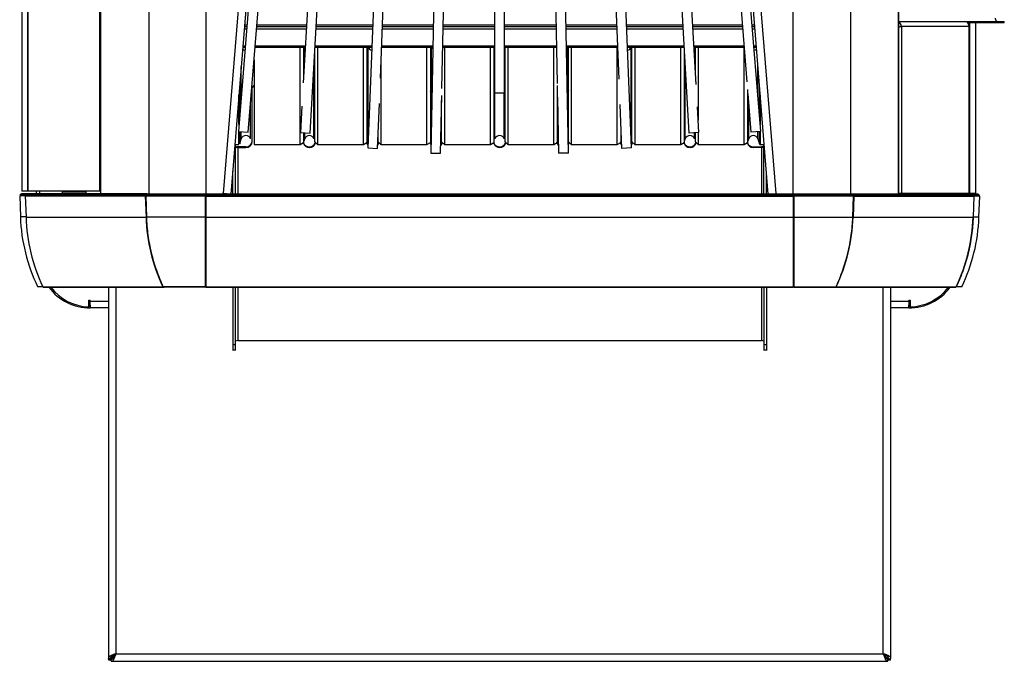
# Model space of a CAD drawing. Extents: x -3139 to 1389, y -669 to 4607.
# Tile 9 of 14: x -3137 to -2348, y 1739 to 2253. Entities that reach past the tile are written whole.
import ezdxf

# ---------------------------------------------------------------- set-up
doc = ezdxf.new("R2010")
doc.units = 0
doc.layers.get('0').update_dxf_attribs({"linetype": 'CONTINUOUS'})

# ---------------------------------------------------------------- blocks, each defined once
blk = doc.blocks.new('M9_-_TOP')
for p, q in [((-12.586, 43.525), (-12.586, -43.473)), ((-11.063, 43.525), (-11.063, -43.475)), ((11.063, 43.525), (11.063, -43.475)), ((-15.062, 43.438), (-15.062, -43.388)), ((-14.87, -43.388), (-14.87, 43.438)), ((-14.869, -43.388), (-14.869, 43.438)), ((-12.608, -43.388), (-12.608, 43.438)), ((-9.259, 40.582), (-9.259, -43.475)), ((9.259, -43.475), (9.259, 40.582)), ((-1.324, 29.529), (-4.158, -42.024)), ((4.158, -42.024), (1.324, 29.529)), ((-5.97, -41.558), (-1.959, 29.004)), ((-3.758, -39.827), (-1.032, 28.999)), ((1.032, 28.999), (3.759, -39.858)), ((1.959, 29.004), (5.97, -41.558)), ((-0.773, 28.61), (-2.172, -42.182)), ((-1.82, -40.151), (-0.459, 28.68)), ((-0.156, 28.617), (-0.156, -40.289)), ((0.156, -40.289), (0.156, 28.617)), ((0.459, 28.68), (1.816, -39.989)), ((2.172, -42.182), (0.773, 28.61)), ((-7.925, -41.529), (-2.382, 27.068)), ((-2.382, 27.068), (-6.193, -39.966)), ((6.196, -40.028), (2.382, 27.068)), ((2.382, 27.068), (7.796, -39.937)), ((12.58, -43.475), (12.58, 25.697)), ((12.586, -43.475), (12.586, 25.687)), ((-12.58, 24.828), (-12.58, -43.473)), ((-8.706, -43.456), (-3.27, 23.591)), ((-3.034, 23.571), (-8.471, -43.475)), ((-2.979, 23.566), (-8.236, -41.504)), ((8.236, -41.504), (2.979, 23.566)), ((8.471, -43.475), (3.034, 23.571)), ((3.27, 23.591), (8.706, -43.456)), ((-7.966, -38.158), (-8.04, -38.158)), ((-6.09, -38.158), (-7.652, -38.158)), ((-4.005, -38.158), (-5.777, -38.158)), ((-2.093, -38.158), (-3.692, -38.158)), ((-0.156, -38.158), (-1.78, -38.158)), ((1.78, -38.158), (0.156, -38.158)), ((3.692, -38.158), (2.093, -38.158)), ((5.777, -38.158), (4.005, -38.158)), ((7.652, -38.158), (6.09, -38.158)), ((8.04, -38.158), (7.966, -38.158)), ((12.586, -38.035), (15.913, -38.035)), ((12.586, -38.085), (12.627, -38.085)), ((15.913, -38.085), (14.768, -38.085)), ((14.831, -43.46), (14.831, -38.085)), ((15.003, -38.085), (15.003, -38.035)), ((15.016, -43.46), (15.016, -38.085)), ((15.911, -38.085), (15.911, -38.035)), ((-7.976, -38.281), (-8.05, -38.281)), ((-7.97, -38.209), (-8.044, -38.209)), ((-6.097, -38.281), (-7.662, -38.281)), ((-6.093, -38.209), (-7.656, -38.209)), ((-4.009, -38.281), (-5.784, -38.281)), ((-4.007, -38.209), (-5.78, -38.209)), ((-2.095, -38.281), (-3.697, -38.281)), ((-2.094, -38.209), (-3.694, -38.209)), ((-0.156, -38.281), (-1.783, -38.281)), ((-0.156, -38.209), (-1.781, -38.209)), ((1.781, -38.209), (0.156, -38.209)), ((1.783, -38.281), (0.156, -38.281)), ((3.694, -38.209), (2.094, -38.209)), ((3.697, -38.281), (2.095, -38.281)), ((5.78, -38.209), (4.007, -38.209)), ((5.784, -38.281), (4.009, -38.281)), ((7.656, -38.209), (6.093, -38.209)), ((7.662, -38.281), (6.097, -38.281)), ((8.044, -38.209), (7.97, -38.209)), ((8.05, -38.281), (7.976, -38.281)), ((14.812, -38.191), (12.619, -38.191)), ((12.619, -38.191), (12.619, -38.202)), ((12.668, -38.191), (12.668, -43.46)), ((14.809, -43.46), (14.809, -38.191)), ((14.812, -43.46), (14.812, -38.191)), ((-8.092, -38.805), (-8.018, -38.805)), ((-7.705, -38.805), (-6.127, -38.805)), ((-5.814, -38.805), (-4.03, -38.805)), ((-3.717, -38.805), (-2.105, -38.805)), ((-1.793, -38.805), (-0.156, -38.805)), ((0.156, -38.805), (1.793, -38.805)), ((2.105, -38.805), (3.717, -38.805)), ((4.03, -38.805), (5.814, -38.805)), ((6.127, -38.805), (7.705, -38.805)), ((8.018, -38.805), (8.092, -38.805)), ((-8.096, -38.847), (-8.022, -38.847)), ((-7.708, -38.847), (-6.129, -38.847)), ((-6.29, -41.914), (-6.29, -38.847)), ((-6.182, -38.847), (-6.182, -39.78)), ((-6.146, -39.149), (-6.146, -38.847)), ((-5.827, -41.827), (-5.827, -39.041)), ((-5.816, -38.847), (-4.032, -38.847)), ((-5.74, -38.847), (-5.74, -41.914)), ((-4.29, -41.914), (-4.29, -38.847)), ((-4.182, -38.847), (-4.182, -41.856)), ((-4.146, -41.731), (-4.146, -38.847)), ((-3.719, -38.847), (-2.106, -38.847)), ((-2.29, -41.914), (-2.29, -38.847)), ((-2.182, -38.847), (-2.182, -41.856)), ((-2.146, -40.863), (-2.146, -38.847)), ((-1.794, -38.847), (-0.156, -38.847)), ((-1.74, -38.847), (-1.74, -41.914)), ((-0.29, -41.914), (-0.29, -38.847)), ((-0.182, -38.847), (-0.182, -41.856)), ((0.156, -38.847), (1.794, -38.847)), ((0.173, -41.827), (0.173, -38.847)), ((0.26, -38.847), (0.26, -41.914)), ((1.71, -41.914), (1.71, -38.847)), ((2.106, -38.847), (3.719, -38.847)), ((2.146, -40.863), (2.146, -38.847)), ((2.173, -41.827), (2.173, -38.847)), ((2.26, -38.847), (2.26, -41.914)), ((3.71, -41.914), (3.71, -38.847)), ((4.032, -38.847), (5.816, -38.847)), ((4.146, -41.731), (4.146, -38.847)), ((4.173, -41.827), (4.173, -38.847)), ((4.26, -38.847), (4.26, -41.914)), ((5.71, -41.914), (5.71, -38.847)), ((5.818, -38.883), (5.818, -41.856)), ((6.129, -38.847), (7.708, -38.847)), ((6.146, -39.149), (6.146, -38.847)), ((6.173, -39.621), (6.173, -38.847)), ((6.26, -38.847), (6.26, -41.145)), ((7.71, -41.914), (7.71, -38.87)), ((8.022, -38.847), (8.096, -38.847)), ((-7.74, -39.248), (-7.74, -41.914)), ((-3.74, -39.383), (-3.74, -41.914)), ((-8.146, -40.39), (-8.146, -39.468)), ((-5.854, -41.74), (-5.854, -39.513)), ((5.854, -41.74), (5.854, -39.513)), ((8.146, -40.39), (8.146, -39.468)), ((-7.8, -40.104), (-7.74, -40.047)), ((-8.218, -41.28), (-8.218, -40.355)), ((-8.194, -40.061), (-8.194, -40.984)), ((-7.74, -40.067), (-7.8, -40.125)), ((-7.8, -41.815), (-7.8, -40.104)), ((-2.182, -40.244), (-2.146, -40.128)), ((-0.156, -40.289), (0.156, -40.289)), ((-0.146, -41.74), (-0.146, -40.289)), ((0.146, -41.74), (0.146, -40.289)), ((1.818, -40.056), (1.818, -41.856)), ((2.146, -40.128), (2.173, -40.215)), ((7.818, -40.185), (7.818, -41.856)), ((7.827, -40.314), (7.925, -41.529)), ((8.194, -40.984), (8.194, -40.061)), ((8.218, -40.355), (8.218, -41.28)), ((-7.854, -41.74), (-7.854, -40.652)), ((-3.845, -42.036), (-3.79, -40.624)), ((-1.86, -42.188), (-1.824, -40.366)), ((-1.827, -41.827), (-1.827, -40.529)), ((1.825, -40.421), (1.86, -42.188)), ((3.791, -40.653), (3.845, -42.036)), ((7.854, -41.74), (7.854, -40.652)), ((-6.235, -40.707), (-6.282, -41.54)), ((6.282, -41.54), (6.236, -40.729)), ((-5.854, -41.169), (-5.827, -41.159)), ((-8.236, -41.504), (-7.925, -41.529)), ((-8.218, -41.914), (-8.218, -41.505)), ((-8.194, -41.507), (-8.194, -41.896)), ((-8.146, -41.74), (-8.146, -41.511)), ((-6.282, -41.54), (-5.97, -41.558)), ((-6.182, -41.546), (-6.182, -41.856)), ((-6.146, -41.74), (-6.146, -41.548)), ((-5.827, -41.375), (-5.854, -41.385)), ((-3.827, -41.827), (-3.827, -41.569)), ((3.818, -41.343), (3.818, -41.856)), ((6.282, -41.54), (5.97, -41.558)), ((6.146, -41.74), (6.146, -41.548)), ((6.173, -41.827), (6.173, -41.546)), ((6.26, -41.541), (6.26, -41.914)), ((8.236, -41.504), (7.925, -41.529)), ((8.146, -41.74), (8.146, -41.511)), ((8.194, -41.896), (8.194, -41.507)), ((8.218, -41.505), (8.218, -41.914)), ((-8.194, -41.896), (-8.146, -41.74)), ((-6.29, -41.914), (-6.182, -41.856)), ((-6.182, -41.856), (-6.146, -41.74)), ((-5.827, -41.827), (-5.74, -41.914)), ((-4.29, -41.914), (-4.182, -41.856)), ((-4.182, -41.856), (-4.147, -41.741)), ((-3.827, -41.827), (-3.74, -41.914)), ((-2.29, -41.914), (-2.182, -41.856)), ((-1.827, -41.827), (-1.74, -41.914)), ((-0.29, -41.914), (-0.182, -41.856)), ((0.173, -41.827), (0.26, -41.914)), ((1.71, -41.914), (1.818, -41.856)), ((1.818, -41.856), (1.851, -41.749)), ((2.173, -41.827), (2.26, -41.914)), ((3.71, -41.914), (3.818, -41.856)), ((3.818, -41.856), (3.836, -41.798)), ((4.147, -41.741), (4.173, -41.827)), ((4.173, -41.827), (4.26, -41.914)), ((5.71, -41.914), (5.818, -41.856)), ((5.818, -41.856), (5.854, -41.74)), ((6.173, -41.827), (6.26, -41.914)), ((7.71, -41.914), (7.818, -41.856)), ((7.818, -41.856), (7.854, -41.74)), ((8.146, -41.74), (8.194, -41.896)), ((-8.344, -41.914), (-8.218, -41.914)), ((-8.334, -41.914), (-8.334, -43.475)), ((-8, -41.988), (-8.256, -41.988)), ((-8.256, -41.988), (-8.256, -43.475)), ((-8.256, -42.008), (-8, -42.008)), ((-7.74, -41.914), (-6.29, -41.914)), ((-5.74, -41.914), (-4.29, -41.914)), ((-4.158, -42.024), (-3.845, -42.036)), ((-3.74, -41.914), (-2.29, -41.914)), ((-2.172, -42.182), (-1.86, -42.188)), ((-1.74, -41.914), (-0.29, -41.914)), ((0.26, -41.914), (1.71, -41.914)), ((2.172, -42.182), (1.86, -42.188)), ((2.26, -41.914), (3.71, -41.914)), ((4.158, -42.024), (3.845, -42.036)), ((4.26, -41.914), (5.71, -41.914)), ((6.26, -41.914), (7.71, -41.914)), ((8, -41.988), (8.256, -41.988)), ((8.256, -42.008), (8, -42.008)), ((8.218, -41.914), (8.344, -41.914)), ((8.256, -41.988), (8.256, -43.475)), ((8.334, -43.475), (8.334, -41.914)), ((-8.412, -43.475), (-8.412, -42.753)), ((8.412, -43.475), (8.412, -42.753)), ((-14.87, -43.388), (-15.062, -43.388)), ((-12.586, -43.388), (-14.869, -43.388)), ((-14.613, -43.388), (-14.613, -43.473)), ((-14.512, -43.388), (-14.512, -43.473)), ((-13.788, -43.408), (-13.788, -43.473)), ((-13.788, -43.408), (-13.038, -43.408)), ((-13.038, -43.473), (-13.038, -43.408)), ((-8.732, -43.475), (-8.732, -43.454)), ((-8.471, -43.475), (-8.732, -43.454)), ((8.471, -43.475), (8.732, -43.454)), ((8.732, -43.475), (8.732, -43.454)), ((15.016, -43.46), (12.586, -43.46)), ((14.512, -43.475), (14.512, -43.46)), ((14.613, -43.475), (14.613, -43.46)), ((-15.131, -43.534), (-15.108, -44.198)), ((-14.955, -43.534), (-15.131, -43.534)), ((-15.095, -43.482), (-15.123, -43.513)), ((-14.946, -43.513), (-15.123, -43.513)), ((-14.918, -43.482), (-15.095, -43.482)), ((-14.888, -43.472), (-15.073, -43.472)), ((-15.039, -43.513), (-15.039, -43.534)), ((-14.955, -43.535), (-11.171, -43.535)), ((-14.955, -43.535), (-14.932, -44.199)), ((-14.918, -43.483), (-14.947, -43.514)), ((-14.947, -43.514), (-11.163, -43.514)), ((-14.918, -43.483), (-11.135, -43.483)), ((-11.114, -43.473), (-14.897, -43.473)), ((-14.613, -43.472), (-14.888, -43.472)), ((-11.171, -43.535), (-11.149, -44.199)), ((-11.135, -43.483), (-11.163, -43.514)), ((-9.272, -43.537), (-11.159, -43.537)), ((-11.159, -43.537), (-11.136, -44.201)), ((-11.123, -43.485), (-11.151, -43.516)), ((-9.272, -43.516), (-11.151, -43.516)), ((-9.272, -43.485), (-11.123, -43.485)), ((-9.272, -43.475), (-11.102, -43.475)), ((11.102, -43.475), (-9.272, -43.475)), ((-9.272, -43.516), (-9.272, -43.485)), ((-9.272, -44.201), (-9.272, -43.537)), ((-9.26, -43.663), (-9.272, -43.663)), ((-9.26, -43.693), (-9.272, -43.693)), ((-9.26, -43.475), (-9.26, -46.413)), ((-9.26, -43.485), (9.26, -43.485)), ((-9.26, -43.516), (9.26, -43.516)), ((-9.26, -43.537), (9.26, -43.537)), ((9.26, -43.475), (9.26, -46.413)), ((9.272, -43.663), (9.26, -43.663)), ((9.272, -43.693), (9.26, -43.693)), ((11.123, -43.485), (9.272, -43.485)), ((9.272, -43.485), (9.272, -43.516)), ((11.151, -43.516), (9.272, -43.516)), ((11.159, -43.537), (9.272, -43.537)), ((9.272, -43.537), (9.272, -44.201)), ((14.893, -43.475), (11.11, -43.475)), ((11.151, -43.516), (11.123, -43.485)), ((11.131, -43.485), (14.915, -43.485)), ((11.131, -43.485), (11.16, -43.516)), ((11.136, -44.201), (11.159, -43.537)), ((11.141, -43.504), (11.149, -43.504)), ((11.167, -43.537), (11.145, -44.201)), ((11.154, -43.694), (11.162, -43.694)), ((11.163, -43.663), (11.155, -43.663)), ((11.16, -43.516), (14.943, -43.516)), ((11.167, -43.537), (14.951, -43.537)), ((15.078, -43.475), (14.894, -43.475)), ((14.915, -43.485), (14.944, -43.516)), ((14.915, -43.485), (14.943, -43.516)), ((15.1, -43.485), (14.915, -43.485)), ((14.951, -43.537), (14.928, -44.201)), ((14.951, -43.537), (14.929, -44.201)), ((15.129, -43.516), (14.944, -43.516)), ((15.137, -43.537), (14.951, -43.537)), ((15.039, -43.537), (15.039, -43.516)), ((15.129, -43.516), (15.1, -43.485)), ((15.114, -44.201), (15.137, -43.537)), ((-14.932, -44.198), (-15.108, -44.198)), ((-14.932, -44.199), (-11.149, -44.199)), ((-9.272, -44.201), (-11.136, -44.201)), ((-9.26, -44.2), (-9.272, -44.2)), ((-9.26, -44.201), (9.26, -44.201)), ((9.272, -44.2), (9.26, -44.2)), ((9.272, -44.201), (14.928, -44.201)), ((14.928, -44.201), (14.929, -44.201)), ((15.114, -44.201), (14.929, -44.201)), ((-14.404, -46.393), (-14.567, -46.393)), ((-14.403, -46.394), (-10.62, -46.394)), ((-14.377, -46.411), (-10.592, -46.411)), ((-12.334, -46.411), (-12.334, -58.089)), ((-12.096, -46.411), (-12.096, -57.958)), ((-9.272, -46.396), (-10.608, -46.396)), ((-9.272, -46.413), (-10.581, -46.413)), ((-9.26, -46.396), (9.26, -46.396)), ((-9.26, -46.413), (9.26, -46.413)), ((-8.412, -46.413), (-8.412, -48.405)), ((-8.334, -46.413), (-8.334, -48.405)), ((-8.256, -46.413), (-8.256, -48.093)), ((8.256, -46.413), (8.256, -48.093)), ((8.334, -46.413), (8.334, -48.405)), ((8.412, -46.413), (8.412, -48.405)), ((9.272, -46.396), (14.4, -46.396)), ((9.272, -46.413), (14.373, -46.413)), ((12.096, -57.958), (12.096, -46.413)), ((12.334, -58.089), (12.334, -46.413)), ((14.573, -46.396), (14.4, -46.396)), ((-12.948, -46.815), (-12.909, -46.815)), ((-12.948, -46.979), (-12.948, -46.815)), ((-12.909, -47.057), (-12.909, -46.815)), ((-12.909, -46.854), (-12.334, -46.854)), ((12.334, -46.854), (12.905, -46.854)), ((12.905, -46.815), (12.944, -46.815)), ((12.905, -46.815), (12.905, -47.057)), ((12.944, -46.815), (12.944, -47.029)), ((-12.95, -47.029), (-12.948, -46.979)), ((-12.948, -46.95), (-12.909, -46.952)), ((-12.948, -46.979), (-12.911, -46.979)), ((-12.948, -46.979), (-12.948, -46.979)), ((-12.948, -46.979), (-12.948, -46.979)), ((-12.911, -46.979), (-12.909, -47.057)), ((-12.334, -47.057), (-12.909, -47.057)), ((12.905, -47.057), (12.334, -47.057)), ((12.944, -46.95), (12.905, -46.953)), ((12.905, -47.057), (12.906, -46.979)), ((12.906, -46.979), (12.944, -46.979)), ((-8.256, -48.093), (8.256, -48.093)), ((-8.412, -48.22), (-8.334, -48.22)), ((-8.334, -48.397), (-8.412, -48.397)), ((8.334, -48.22), (8.412, -48.22)), ((8.412, -48.397), (8.334, -48.397)), ((-12.256, -58.02), (-12.256, -58.089)), ((-12.104, -57.973), (-12.245, -58.114)), ((-12.096, -57.958), (12.096, -57.958)), ((12.245, -58.114), (12.104, -57.973)), ((12.256, -58.089), (12.256, -58.019)), ((-12.328, -58.072), (-12.328, -58.107)), ((-12.326, -58.156), (-12.328, -58.107)), ((-12.326, -58.156), (-12.256, -58.085)), ((-12.25, -58.156), (-12.326, -58.156)), ((-12.252, -58.107), (-12.252, -58.077)), ((-12.25, -58.156), (-12.252, -58.107)), ((-12.245, -58.151), (-12.25, -58.156)), ((-12.245, -58.19), (-12.245, -58.114)), ((-12.21, -58.114), (-12.245, -58.114)), ((-12.227, -58.196), (12.227, -58.196)), ((12.245, -58.114), (12.215, -58.114)), ((12.245, -58.19), (12.245, -58.114)), ((12.25, -58.156), (12.245, -58.151)), ((12.25, -58.156), (12.252, -58.107)), ((12.326, -58.156), (12.25, -58.156)), ((12.252, -58.072), (12.252, -58.107)), ((12.256, -58.085), (12.326, -58.156)), ((12.326, -58.156), (12.328, -58.107)), ((12.328, -58.075), (12.328, -58.107))]:
    blk.add_line(p, q)
at = {"flags": 128}
for points in [[(15.627, -37.929), (15.628, -37.95), (15.631, -37.97), (15.637, -37.988), (15.645, -38.004), (15.654, -38.017), (15.664, -38.027), (15.676, -38.033), (15.688, -38.035)], [(-6.13, -38.873), (-6.132, -38.87), (-6.143, -38.847)], [(6.143, -38.847), (6.132, -38.87), (6.13, -38.873)], [(-2.194, -41.863), (-2.183, -41.894), (-2.167, -41.921)], [(-2.188, -41.86), (-2.183, -41.873), (-2.167, -41.902)], [(2.167, -41.902), (2.183, -41.873), (2.193, -41.847)], [(-9.272, -43.694), (-9.272, -43.717), (-9.272, -43.812), (-9.272, -44.201)], [(9.272, -44.201), (9.272, -44.177), (9.272, -44.083), (9.272, -43.694)]]:
    blk.add_lwpolyline(points, dxfattribs=at)
for centre, radius, start, end in [((12.511, -38.19), 0.156, 359.6867, 61.5805), ((14.655, -38.189), 0.154, 359.3249, 89.3086), ((-8, -38.793), 0.153, 228.8011, 258.9752), ((-4, -38.793), 0.153, 200.8666, 256.5136), ((-2, -38.793), 0.153, 200.8666, 225.3791), ((2, -38.793), 0.153, 314.6209, 339.1334), ((4, -38.793), 0.153, 283.4864, 339.1334), ((8, -38.793), 0.153, 281.0248, 311.1989), ((-8, -41.785), 0.153, 17.0773, 162.9227), ((-7.997, -41.791), 0.197, 269.0242, 358.9898), ((-7.997, -41.811), 0.197, 269.0242, 358.9898), ((-6, -41.808), 0.201, 195.7025, 347.8082), ((-6, -41.787), 0.202, 201.1305, 342.7767), ((-6, -41.785), 0.153, 17.0773, 162.9227), ((-4.009, -41.814), 0.191, 194.8448, 220.5376), ((-4.009, -41.793), 0.192, 200.3323, 220.8739), ((-3.991, -41.793), 0.191, 321.8727, 343.8073), ((-3.99, -41.814), 0.19, 321.4233, 348.9208), ((-1.991, -41.793), 0.192, 315.5293, 343.7822), ((-1.991, -41.814), 0.191, 315.2954, 348.8988), ((0, -41.808), 0.201, 195.7025, 347.8082), ((0, -41.787), 0.202, 201.1305, 342.7767), ((0, -41.785), 0.153, 17.0773, 162.9227), ((1.991, -41.813), 0.192, 194.8626, 224.6472), ((1.992, -41.793), 0.192, 200.3429, 224.4572), ((2.011, -41.814), 0.189, 325.6516, 348.9671), ((3.991, -41.814), 0.191, 194.8363, 218.5347), ((3.991, -41.793), 0.191, 200.3244, 218.1205), ((4.009, -41.793), 0.191, 319.1164, 343.7966), ((4.01, -41.814), 0.19, 319.4154, 348.9137), ((6, -41.808), 0.201, 195.7025, 347.8082), ((6, -41.787), 0.202, 201.1305, 342.7767), ((6, -41.785), 0.153, 17.0773, 162.9227), ((7.998, -41.809), 0.199, 195.6049, 270.5797), ((7.998, -41.788), 0.2, 200.9734, 270.527), ((8, -41.785), 0.153, 17.0773, 162.9227), ((8.218, -41.889), 0.025, 197.0773, 270), ((-8.259, -42.521), 0.533, 89.755, 98.1792), ((-8.274, -42.099), 0.0924, 78.6309, 130.3907), ((8.259, -42.521), 0.533, 81.8208, 90.245), ((8.274, -42.099), 0.0924, 49.6093, 101.3691), ((-15.073, -43.502), 0.03, 90, 137), ((-14.924, -43.534), 0.0304, 137.838, 182.0556), ((-14.897, -43.502), 0.029, 90.1249, 137.8886), ((-11.141, -43.534), 0.0304, 137.838, 182.0556), ((-11.114, -43.502), 0.0288, 68.6105, 137.9793), ((11.11, -43.504), 0.0289, 42.0483, 95.8485), ((11.137, -43.536), 0.0304, 357.9444, 42.162), ((14.893, -43.504), 0.029, 42.1114, 89.8751), ((14.92, -43.536), 0.0304, 357.9444, 42.162), ((15.078, -43.505), 0.03, 43, 90), ((-9.612, -44.006), 5.5, 182, 205.7171), ((-9.327, -44.01), 5.608, 181.9307, 205.1539), ((-5.544, -44.01), 5.608, 181.9307, 205.1539), ((5.54, -44.012), 5.608, 334.8461, 358.0693), ((9.324, -44.012), 5.608, 334.8461, 358.0693), ((9.617, -44.009), 5.5, 334.2829, 358), ((-14.377, -46.381), 0.0292, 204.7905, 269.6818), ((-12.933, -45.478), 1.58, 216.1883, 270.8677), ((-12.909, -45.473), 1.556, 217.0073, 268.5138), ((-10.593, -46.381), 0.0292, 204.7905, 269.6818), ((10.59, -46.383), 0.0292, 270.3182, 335.2095), ((12.929, -45.478), 1.58, 269.1238, 323.7221), ((12.909, -45.473), 1.556, 271.2904, 322.8723), ((14.373, -46.383), 0.0292, 270.3182, 335.2095), ((-8.274, -48.184), 0.0924, 78.6309, 130.3907), ((8.274, -48.184), 0.0924, 49.6093, 101.3691)]:
    blk.add_arc(centre, radius, start, end)
for points, knots in [([(12.586, -38.207), (12.6, -38.205), (12.629, -38.201), (12.656, -38.196), (12.664, -38.192), (12.668, -38.191)], [0, 0, 0, 0, 0.36013, 0.744412, 1, 1, 1, 1]), ([(-14.893, -43.473), (-14.893, -43.473), (-14.89, -43.472), (-14.886, -43.472), (-14.882, -43.473), (-14.882, -43.473)], [0, 0, 0, 0, 0.085324, 0.984132, 1, 1, 1, 1]), ([(-11.098, -43.476), (-11.101, -43.475), (-11.106, -43.475), (-11.116, -43.478), (-11.12, -43.482), (-11.123, -43.485)], [0, 0, 0, 0, 0.2862887, 0.6431437, 1, 1, 1, 1]), ([(-9.272, -43.485), (-9.272, -43.482), (-9.272, -43.478), (-9.272, -43.475), (-9.272, -43.475), (-9.272, -43.475)], [0, 0, 0, 0, 0.389765, 0.779528, 1, 1, 1, 1]), ([(9.272, -43.475), (9.272, -43.475), (9.272, -43.475), (9.272, -43.478), (9.272, -43.482), (9.272, -43.485)], [0, 0, 0, 0, 0.178932, 0.589465, 1, 1, 1, 1]), ([(11.123, -43.485), (11.12, -43.482), (11.116, -43.478), (11.107, -43.475), (11.101, -43.475), (11.098, -43.475)], [0, 0, 0, 0, 0.363389, 0.726777, 1, 1, 1, 1]), ([(14.893, -43.475), (14.895, -43.475), (14.9, -43.475), (14.908, -43.478), (14.913, -43.482), (14.915, -43.485)], [0, 0, 0, 0, 0.216731, 0.608365, 1, 1, 1, 1]), ([(-11.136, -44.201), (-11.133, -44.296), (-11.128, -44.391), (-11.111, -44.58), (-11.101, -44.675), (-11.075, -44.863), (-11.06, -44.957), (-11.025, -45.144), (-11.005, -45.237), (-10.938, -45.513), (-10.885, -45.694), (-10.76, -46.049), (-10.688, -46.224), (-10.608, -46.396)], [0, 0, 0, 0, 0.125, 0.125, 0.25, 0.25, 0.375, 0.375, 0.5, 0.5, 0.75, 0.75, 1, 1, 1, 1]), ([(-9.272, -46.396), (-9.272, -46.223), (-9.272, -46.048), (-9.272, -45.693), (-9.272, -45.512), (-9.272, -45.146), (-9.272, -44.96), (-9.272, -44.677), (-9.272, -44.582), (-9.272, -44.392), (-9.272, -44.296), (-9.272, -44.201)], [0, 0, 0, 0, 0.25, 0.25, 0.5, 0.5, 0.75, 0.75, 0.875, 0.875, 1, 1, 1, 1]), ([(9.272, -44.201), (9.272, -44.296), (9.272, -44.391), (9.272, -44.58), (9.272, -44.675), (9.272, -44.863), (9.272, -44.957), (9.272, -45.144), (9.272, -45.237), (9.272, -45.513), (9.272, -45.694), (9.272, -46.049), (9.272, -46.224), (9.272, -46.396)], [0, 0, 0, 0, 0.125, 0.125, 0.25, 0.25, 0.375, 0.375, 0.5, 0.5, 0.75, 0.75, 1, 1, 1, 1]), ([(10.608, -46.396), (10.689, -46.223), (10.76, -46.048), (10.885, -45.693), (10.938, -45.512), (11.027, -45.146), (11.062, -44.96), (11.101, -44.677), (11.111, -44.582), (11.127, -44.392), (11.133, -44.296), (11.136, -44.201)], [0, 0, 0, 0, 0.25, 0.25, 0.5, 0.5, 0.75, 0.75, 0.875, 0.875, 1, 1, 1, 1]), ([(14.929, -44.201), (14.926, -44.296), (14.92, -44.391), (14.904, -44.58), (14.893, -44.675), (14.868, -44.863), (14.852, -44.957), (14.817, -45.144), (14.797, -45.237), (14.731, -45.513), (14.677, -45.694), (14.552, -46.049), (14.481, -46.224), (14.4, -46.396)], [0, 0, 0, 0, 0.125, 0.125, 0.25, 0.25, 0.375, 0.375, 0.5, 0.5, 0.75, 0.75, 1, 1, 1, 1]), ([(-10.608, -46.396), (-10.605, -46.401), (-10.602, -46.405), (-10.592, -46.411), (-10.587, -46.413), (-10.581, -46.413)], [0, 0, 0, 0, 0.5, 0.5, 1, 1, 1, 1]), ([(-9.272, -46.413), (-9.272, -46.413), (-9.272, -46.411), (-9.272, -46.405), (-9.272, -46.401), (-9.272, -46.396)], [0, 0, 0, 0, 0.5, 0.5, 1, 1, 1, 1]), ([(9.272, -46.396), (9.272, -46.401), (9.272, -46.405), (9.272, -46.411), (9.272, -46.413), (9.272, -46.413)], [0, 0, 0, 0, 0.5, 0.5, 1, 1, 1, 1]), ([(10.581, -46.413), (10.587, -46.413), (10.592, -46.411), (10.602, -46.405), (10.605, -46.401), (10.608, -46.396)], [0, 0, 0, 0, 0.5, 0.5, 1, 1, 1, 1]), ([(-12.096, -57.958), (-12.114, -57.964), (-12.131, -57.97), (-12.166, -57.982), (-12.183, -57.989), (-12.215, -58.001), (-12.23, -58.007), (-12.258, -58.02), (-12.27, -58.026), (-12.287, -58.035), (-12.292, -58.038), (-12.302, -58.045), (-12.306, -58.048), (-12.318, -58.057), (-12.324, -58.063), (-12.33, -58.073), (-12.331, -58.076), (-12.333, -58.082), (-12.334, -58.085), (-12.334, -58.094), (-12.332, -58.1), (-12.328, -58.107)], [0, 0, 0, 0, 0.125, 0.125, 0.25, 0.25, 0.375, 0.375, 0.5, 0.5, 0.5625, 0.5625, 0.625, 0.625, 0.75, 0.75, 0.8125, 0.8125, 0.875, 0.875, 1, 1, 1, 1]), ([(-12.096, -57.958), (-12.108, -57.964), (-12.119, -57.97), (-12.137, -57.979), (-12.143, -57.982), (-12.154, -57.989), (-12.159, -57.992), (-12.176, -58.001), (-12.186, -58.007), (-12.204, -58.02), (-12.213, -58.026), (-12.228, -58.038), (-12.234, -58.044), (-12.245, -58.057), (-12.249, -58.063), (-12.254, -58.076), (-12.256, -58.082), (-12.256, -58.094), (-12.254, -58.1), (-12.252, -58.107)], [0, 0, 0, 0, 0.125, 0.125, 0.1875, 0.1875, 0.25, 0.25, 0.375, 0.375, 0.5, 0.5, 0.625, 0.625, 0.75, 0.75, 0.875, 0.875, 1, 1, 1, 1]), ([(-12.245, -58.19), (-12.238, -58.194), (-12.232, -58.196), (-12.22, -58.196), (-12.214, -58.193), (-12.201, -58.185), (-12.195, -58.18), (-12.183, -58.164), (-12.176, -58.154), (-12.167, -58.138), (-12.164, -58.132), (-12.158, -58.119), (-12.155, -58.112), (-12.145, -58.092), (-12.139, -58.077), (-12.13, -58.052), (-12.127, -58.044), (-12.12, -58.027), (-12.117, -58.019), (-12.108, -57.993), (-12.102, -57.976), (-12.096, -57.958)], [0, 0, 0, 0, 0.125, 0.125, 0.25, 0.25, 0.375, 0.375, 0.5, 0.5, 0.5625, 0.5625, 0.625, 0.625, 0.75, 0.75, 0.8125, 0.8125, 0.875, 0.875, 1, 1, 1, 1]), ([(-12.245, -58.114), (-12.238, -58.116), (-12.232, -58.118), (-12.223, -58.118), (-12.22, -58.117), (-12.214, -58.116), (-12.211, -58.115), (-12.201, -58.111), (-12.195, -58.107), (-12.183, -58.096), (-12.176, -58.09), (-12.164, -58.075), (-12.158, -58.067), (-12.145, -58.048), (-12.139, -58.038), (-12.127, -58.016), (-12.121, -58.005), (-12.108, -57.982), (-12.102, -57.97), (-12.096, -57.958)], [0, 0, 0, 0, 0.125, 0.125, 0.1875, 0.1875, 0.25, 0.25, 0.375, 0.375, 0.5, 0.5, 0.625, 0.625, 0.75, 0.75, 0.875, 0.875, 1, 1, 1, 1]), ([(12.328, -58.107), (12.332, -58.1), (12.334, -58.094), (12.334, -58.082), (12.332, -58.076), (12.323, -58.063), (12.318, -58.057), (12.302, -58.044), (12.292, -58.038), (12.276, -58.029), (12.27, -58.026), (12.257, -58.02), (12.25, -58.017), (12.23, -58.007), (12.215, -58.001), (12.19, -57.992), (12.182, -57.989), (12.165, -57.982), (12.157, -57.979), (12.131, -57.97), (12.114, -57.964), (12.096, -57.958)], [0, 0, 0, 0, 0.125, 0.125, 0.25, 0.25, 0.375, 0.375, 0.5, 0.5, 0.5625, 0.5625, 0.625, 0.625, 0.75, 0.75, 0.8125, 0.8125, 0.875, 0.875, 1, 1, 1, 1]), ([(12.096, -57.958), (12.102, -57.976), (12.108, -57.993), (12.121, -58.028), (12.127, -58.045), (12.139, -58.077), (12.145, -58.092), (12.158, -58.12), (12.164, -58.132), (12.173, -58.149), (12.176, -58.154), (12.183, -58.164), (12.186, -58.168), (12.195, -58.18), (12.201, -58.185), (12.211, -58.192), (12.214, -58.193), (12.22, -58.195), (12.223, -58.196), (12.232, -58.196), (12.238, -58.194), (12.245, -58.19)], [0, 0, 0, 0, 0.125, 0.125, 0.25, 0.25, 0.375, 0.375, 0.5, 0.5, 0.5625, 0.5625, 0.625, 0.625, 0.75, 0.75, 0.8125, 0.8125, 0.875, 0.875, 1, 1, 1, 1]), ([(12.096, -57.958), (12.102, -57.97), (12.108, -57.981), (12.117, -57.999), (12.12, -58.005), (12.127, -58.016), (12.13, -58.021), (12.139, -58.038), (12.145, -58.048), (12.158, -58.066), (12.164, -58.075), (12.176, -58.09), (12.183, -58.096), (12.195, -58.107), (12.201, -58.111), (12.214, -58.116), (12.22, -58.118), (12.232, -58.118), (12.238, -58.116), (12.245, -58.114)], [0, 0, 0, 0, 0.125, 0.125, 0.1875, 0.1875, 0.25, 0.25, 0.375, 0.375, 0.5, 0.5, 0.625, 0.625, 0.75, 0.75, 0.875, 0.875, 1, 1, 1, 1]), ([(12.252, -58.107), (12.254, -58.1), (12.256, -58.094), (12.256, -58.085), (12.255, -58.082), (12.254, -58.076), (12.253, -58.073), (12.249, -58.063), (12.245, -58.057), (12.234, -58.045), (12.228, -58.038), (12.213, -58.026), (12.205, -58.02), (12.186, -58.007), (12.176, -58.001), (12.154, -57.989), (12.143, -57.983), (12.12, -57.97), (12.108, -57.964), (12.096, -57.958)], [0, 0, 0, 0, 0.125, 0.125, 0.1875, 0.1875, 0.25, 0.25, 0.375, 0.375, 0.5, 0.5, 0.625, 0.625, 0.75, 0.75, 0.875, 0.875, 1, 1, 1, 1])]:
    blk.add_open_spline(points, degree=3, knots=knots)
for points in [[(-11.151, -43.516), (-11.156, -43.521), (-11.159, -43.529), (-11.159, -43.537)], [(-9.272, -43.537), (-9.272, -43.529), (-9.272, -43.521), (-9.272, -43.516)], [(9.272, -43.516), (9.272, -43.521), (9.272, -43.529), (9.272, -43.537)], [(11.159, -43.537), (11.159, -43.529), (11.156, -43.521), (11.151, -43.516)]]:
    blk.add_open_spline(points, degree=3)

msp = doc.modelspace()

# ---------------------------------------------------------------- block references
at = {"xscale": 25.4, "yscale": 25.4, "zscale": 25.4}
msp.add_blockref('M9_-_TOP', (-2752.55, 3217.45), dxfattribs=at)

doc.saveas('drawing.dxf')
